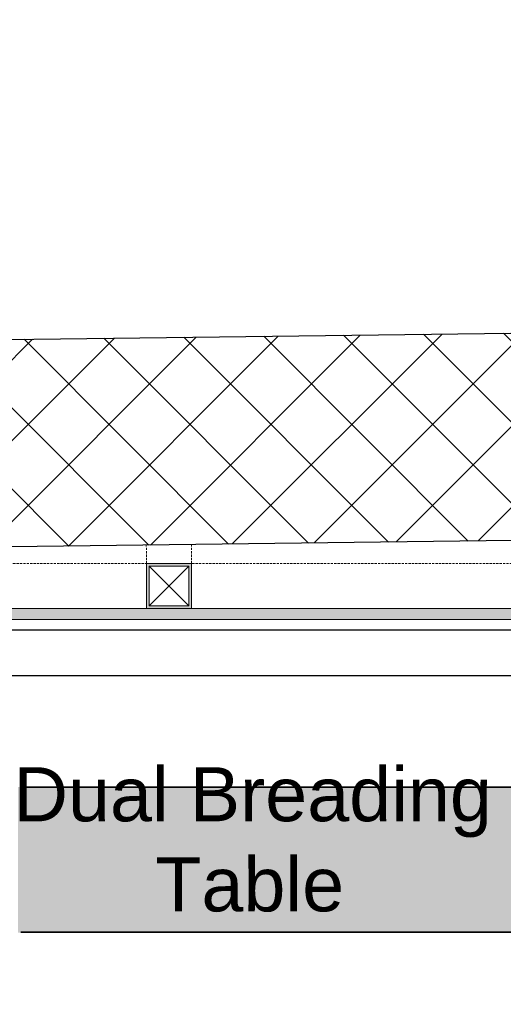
# Model space of a CAD drawing. Header units: millimetres. Extents: x 3501050 to 3719646, y 122984 to 158395.
# Tile 54 of 76: x 3518379 to 3518916, y 152245 to 153337. Entities that reach past the tile are written whole.
import ezdxf

# ---------------------------------------------------------------- set-up
doc = ezdxf.new("R2010")
doc.units = ezdxf.units.MM
doc.linetypes.add('HIDDEN', pattern=[0.375, 0.25, -0.125])
doc.layers.get('0').update_dxf_attribs({"color": 8})
for name, color, linetype, lineweight in [('02_EQUIPMENT-NON VEG', 1, 'Continuous', 0), ('02_EQUIPMENT-TEXT', 7, 'Continuous', 0), ('A-WALL', 12, 'Continuous', 30), ('A-Wall Hatch', 8, 'Continuous', 5), ('A-Wall Paneling', 1, 'Continuous', 9), ('D-Hatch', 85, 'Continuous', 9), ('KIOSK', 10, 'Continuous', 5), ('Ms Section', 6, 'Continuous', 5), ('P-PIPE', 1, 'Continuous', 35), ('tile finish', 32, 'Continuous', 9)]:
    doc.layers.add(name, color=color, linetype=linetype, lineweight=lineweight)
doc.styles.add('PDF Arial', font='arial.ttf')

# ---------------------------------------------------------------- blocks, each defined once
blk = doc.blocks.new('aaa')
at = {"layer": '02_EQUIPMENT-NON VEG', "linetype": 'ByBlock', "lineweight": 25}
blk.add_line((-333.013, 873.706), (-333.013, 947.706), dxfattribs=at)
blk.add_lwpolyline([(-331.02, 873.706), (-331.02, 947.706), (-360.909, 947.706), (-360.909, 873.706)], close=True, dxfattribs=at)
blk = doc.blocks.new('A$Cdd9ef9fa')
at = {"layer": 'D-Hatch'}
h = blk.add_hatch(color=256, dxfattribs=at)
h.dxf.hatch_style = 1
h.paths.add_polyline_path([(3, 47), (47, 47), (47, 3), (3, 3)], flags=16)
h.paths.add_polyline_path([(0, 50), (50, 50), (50, 0), (0, 0)])
at = {"ltscale": 1000}
for p, q in [((3, 3), (47, 47)), ((47, 3), (3, 47))]:
    blk.add_line(p, q, dxfattribs=at)
for points in [[(0, 50), (50, 50), (50, 0), (0, 0)], [(3, 47), (47, 47), (47, 3), (3, 3)]]:
    blk.add_lwpolyline(points, close=True, dxfattribs=at)
blk = doc.blocks.new('ea')
at = {"layer": 'P-PIPE', "lineweight": 5, "true_color": 0xff5c5c, "transparency": 33554559}
blk.add_hatch(color=11, dxfattribs=at).paths.add_polyline_path([(3643645.2, 153095.7), (3636772.7, 153095.4), (3636772.4, 153257), (3643645, 153256.1), (3643645.2, 153096)])
at = {"layer": 'P-PIPE', "color": 1, "true_color": 0xff0000}
for p, q in [((3636775.7, 153256.7), (3644159.3, 153256.7)), ((3636775.7, 153256.7), (3644159.3, 153256.7)), ((3636775.7, 153256.7), (3644159.3, 153256.7)), ((3644159.3, 153095.7), (3636775.7, 153095.7)), ((3644159.3, 153095.7), (3636775.7, 153095.7)), ((3644159.3, 153095.7), (3636775.7, 153095.7))]:
    blk.add_line(p, q, dxfattribs=at)
blk = doc.blocks.new('A$Cca2f4f65')
blk.add_blockref('ea', (-3630331, -154789.5))

msp = doc.modelspace()

# ---------------------------------------------------------------- hatches: boundary and pattern name
at = {"layer": 'A-Wall Hatch', "ltscale": 0.25}
h = msp.add_hatch(dxfattribs=at)
h.set_pattern_fill('ANSI37', color=256, scale=20)
h.set_pattern_definition([(45, (-57639.53, 1301.51), (-44.9012806, 44.9012806), []), (135, (-57639.53, 1301.51), (-44.9012806, -44.9012806), [])])
h.paths.add_polyline_path([(3518099.6, 154699.8), (3511903.9, 154610.3), (3511906.7, 154408.1), (3511906.8, 154408.1), (3516773.6, 154478.3), (3516773.6, 154479.1), (3516823.6, 154479.1), (3516823.6, 154445.3), (3516824.1, 154408.1), (3516824.6, 154408.1), (3516824.6, 154358.1), (3516824.8, 154358.1), (3516824.8, 154346.1), (3516824.9, 154336.9), (3517054.9, 154339.6), (3517053.2, 154480.1), (3518102.2, 154493.4)])
h.paths.add_polyline_path([(3517060.6, 153854.7), (3516830.6, 153852), (3516836.4, 153359), (3516841.5, 153359), (3516841.5, 153309), (3516837, 153309), (3516842.5, 152837.3), (3516843.4, 152837.3), (3516843.4, 152763.3), (3516843.7, 152733.4), (3517076, 152736.3), (3517073.1, 152966.3), (3517071, 152966.3)])
h.paths.add_polyline_path([(3519678.8, 152998.9), (3517574.4, 152972.6), (3517577.3, 152742.6), (3519683, 152769)])
h.paths.add_polyline_path([(3525298.5, 154803.7), (3518099.6, 154699.8), (3518102.2, 154493.4), (3520257.9, 154520.7), (3520263.1, 154101.3), (3520489.6, 154104.1), (3520489.6, 154383.3), (3520487.8, 154524.2), (3522772.5, 154551.3), (3522895.4, 154553.1), (3522907.4, 154553.3), (3522907.4, 154552.9), (3525303.4, 154581.3)])
h.paths.add_polyline_path([(3526389.7, 154566.6), (3526161.5, 154564.2), (3526166.1, 154172.9), (3526178.7, 154172.9), (3526178.7, 153472.9), (3526178, 153472.9), (3526224.5, 151099.3), (3526443.3, 151102.2)])
at = {"layer": 'A-Wall Paneling', "ltscale": 1000}
h = msp.add_hatch(dxfattribs=at)
h.set_pattern_fill('ANSI36', color=254, angle=135)
h.set_pattern_definition([(180, (97.4422, -153.436), (-5.55625, -3.175), [7.9375, -1.5875, 0, -1.5875])])
h.paths.add_polyline_path([(3516843.4, 152672), (3519574.8, 152672), (3519574.8, 152684), (3516843.4, 152684)])

# ---------------------------------------------------------------- linework, layer by layer
at = {"layer": 'A-WALL', "lineweight": 30}
for points in [[(3525303.4, 154581.3), (3520487.8, 154524.2), (3520509.7, 152779.3), (3516843.7, 152733.4), (3516823.2, 154479), (3511906.7, 154408.1), (3511903.9, 154610.3), (3525298.5, 154803.7)], [(3520276.8, 153006.4), (3520257.9, 154520.7), (3517053.2, 154480.1), (3517071, 152966.3)]]:
    msp.add_lwpolyline(points, close=True, dxfattribs=at)
at = {"layer": 'A-Wall Paneling', "ltscale": 1000}
msp.add_lwpolyline([(3516843.4, 152672), (3519574.8, 152672), (3519574.8, 152684), (3516843.4, 152684)], close=True, dxfattribs=at)
at = {"layer": 'Ms Section', "linetype": 'HIDDEN', "ltscale": 10}
for p, q in [((3518519.7, 152734), (3518519.4, 152754.4)), ((3518569.7, 152734), (3518569.4, 152755)), ((3516905.4, 152734), (3519574.8, 152734))]:
    msp.add_line(p, q, dxfattribs=at)
at = {"layer": 'tile finish'}
msp.add_lwpolyline([(3519574.8, 152672), (3516843.4, 152672), (3516843.4, 152660), (3519574.8, 152660)], close=True, dxfattribs=at)

# ---------------------------------------------------------------- block references
at = {"layer": '02_EQUIPMENT-NON VEG', "xscale": -25.4, "yscale": 25.4, "zscale": 25.4, "rotation": 270}
msp.add_blockref('aaa', (3495491, 161068.1), dxfattribs=at)
at = {"layer": 'KIOSK'}
msp.add_blockref('A$Cca2f4f65', (3511935.4, 154018.6), dxfattribs=at)
at = {"layer": 'Ms Section', "xscale": -1, "rotation": 180.0000129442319}
msp.add_blockref('A$Cdd9ef9fa', (3518519.7, 152734), dxfattribs=at)

# ---------------------------------------------------------------- texts
at = {"layer": '02_EQUIPMENT-TEXT', "insert": (3518302.6, 152507.9), "char_height": 60, "width": 657.776, "attachment_point": 1, "rotation": 0.0135, "style": 'PDF Arial'}
msp.add_mtext('\\pi69.32456;{\\C0;Dual Breading \\P\\pi226.7734;Table}', dxfattribs=at)

doc.saveas('drawing.dxf')
